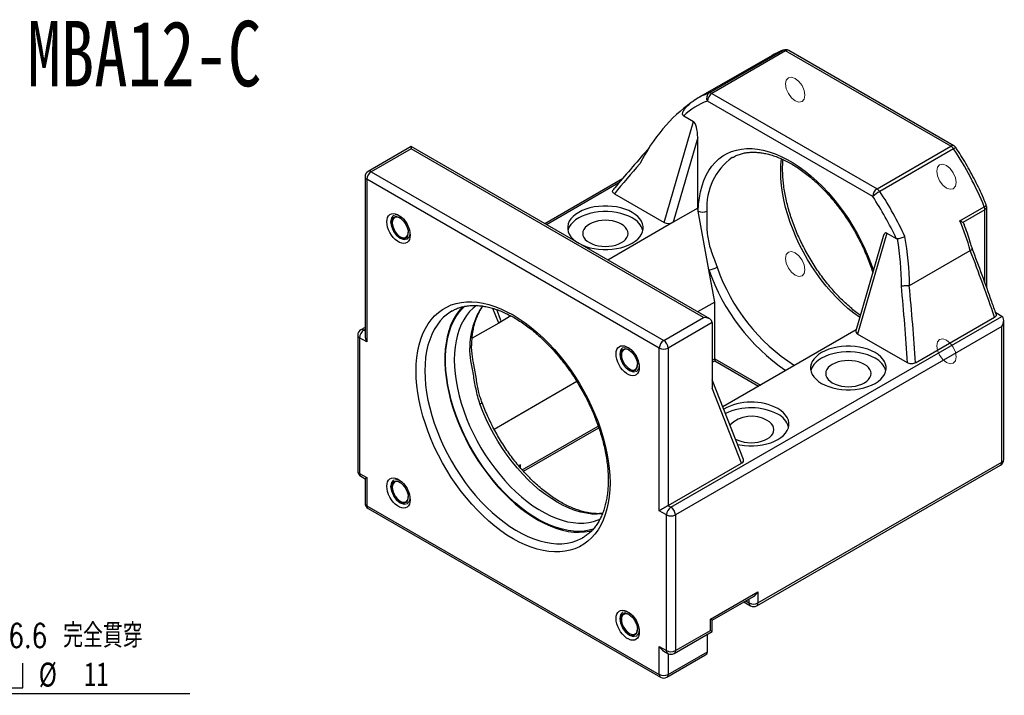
# Model space of a CAD drawing. Header units: millimetres. Extents: x 30 to 275, y 0 to 198.
# Tile 3 of 3: x 122 to 265, y 100 to 198. Entities that reach past the tile are written whole.
import ezdxf

# ---------------------------------------------------------------- set-up
doc = ezdxf.new("R2010")
doc.units = ezdxf.units.MM
doc.layers.add('FORMAT', color=7, linetype='Continuous')
doc.styles.add('SLDTEXTSTYLE0', font='TXT', dxfattribs={"width": 0.75})
doc.styles.add('SLDTEXTSTYLE1', font='TXT', dxfattribs={"width": 0.75, "bigfont": 'bigfont'})
doc.styles.add('SLDTEXTSTYLE3', font='TXT', dxfattribs={"width": 0.666667})
doc.dimstyles.new('SLDDIMSTYLE8', dxfattribs={"dimtxt": 3.5, "dimasz": 2.5, "dimexe": 0, "dimexo": 0.0625, "dimgap": 0.875, "dimtad": 0, "dimtih": 1, "dimtoh": 1, "dimdec": 1, "dimrnd": 1e-09, "dimzin": 12, "dimdsep": 46, "dimtxsty": 'SLDTEXTSTYLE0', "dimsah": 1, "dimcen": 0, "dimadec": 0, "dimazin": 3, "dimtfac": 1, "dimtofl": 0, "dimtmove": 0, "dimatfit": 3, "dimfxl": 1, "dimfrac": 2, "dimtolj": 1, "dimtzin": 12, "dimarcsym": 0})

# ---------------------------------------------------------------- blocks, each defined once
blk = doc.blocks.new('SW_SYMBOL_HOLE_SPOT')
at = {"layer": 'FORMAT', "color": 0}
for p, q in [((0, 875), (0, 75)), ((1600, 75), (1600, 875)), ((0, 75), (1600, 75))]:
    blk.add_line(p, q, dxfattribs=at)
blk = doc.blocks.new('_D_10')
at = {"layer": 'FORMAT'}
for p, q in [((92.82, 131.79), (104.51, 99.77)), ((104.51, 99.77), (146.5, 99.77))]:
    blk.add_line(p, q, dxfattribs=at)
blk.add_solid([(92.82, 131.79), (93.45, 129.35), (93.92, 129.52)], dxfattribs=at)
at = {"layer": 'FORMAT', "xscale": 0.0044707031, "yscale": 0.0044707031, "zscale": 0.0044707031}
blk.add_blockref('SW_SYMBOL_HOLE_SPOT', (115.06, 100.26), dxfattribs=at)
at = {"layer": 'FORMAT', "char_height": 3.5, "attachment_point": 1}
for s, insert, style in [('4 x', (106.1, 109.95), 'SLDTEXTSTYLE3'), ('%%c', (113.51, 109.89), 'SLDTEXTSTYLE0'), ('6.6 \\M+18AAE\\M+19153\\M+18AD1\\M+190FA', (120.1, 109.95), 'SLDTEXTSTYLE1'), ('%%c', (124.5, 104.28), 'SLDTEXTSTYLE0'), ('11', (131.1, 104.34), 'SLDTEXTSTYLE0')]:
    blk.add_mtext(s, dxfattribs=dict(at, insert=insert, style=style))

msp = doc.modelspace()

# ---------------------------------------------------------------- linework, layer by layer
at = {"color": 8, "linetype": 'Continuous', "lineweight": 25}
for p, q in [((232.798, 193.406), (232.897, 193.452)), ((208.94, 174.103), (198.396, 168.015)), ((262.193, 159.591), (262.193, 170.207)), ((191.44, 153.713), (190.609, 155.839)), ((171.985, 152.769), (171.824, 152.676)), ((171.824, 152.676), (171.985, 152.583)), ((222.524, 148.305), (222.877, 148.509)), ((222.877, 148.509), (229.521, 144.674)), ((194.859, 132.335), (205.913, 138.716)), ((227.383, 113.252), (227.898, 112.955)), ((227.898, 112.955), (227.898, 113.548)), ((216.089, 105.589), (216.089, 102.545))]:
    msp.add_line(p, q, dxfattribs=at)
at = {"color": 7, "linetype": 'Continuous', "lineweight": 25}
for p, q in [((231.223, 192.682), (220.475, 186.477)), ((222.05, 187.202), (232.798, 193.406)), ((233.197, 193.338), (222.449, 187.134)), ((257.247, 179.455), (233.197, 193.338)), ((257.697, 179.499), (233.647, 193.383)), ((222.449, 187.134), (246.499, 173.25)), ((245.863, 172.148), (221.813, 186.032)), ((218.371, 183.854), (219.766, 183.049)), ((215.523, 168.351), (219.766, 183.049)), ((220.403, 180.702), (216.845, 168.38)), ((220.403, 170.433), (220.403, 180.702)), ((178.683, 179.395), (172.435, 175.788)), ((222.151, 154.302), (178.683, 179.395)), ((246.499, 173.25), (257.247, 179.455)), ((178.683, 179.091), (172.885, 175.744)), ((221.251, 154.517), (178.683, 179.091)), ((225.475, 177.817), (225.437, 177.795)), ((257.646, 179.062), (246.898, 172.857)), ((171.985, 175.009), (171.985, 151.849)), ((172.885, 175.744), (215.453, 151.17)), ((172.249, 174.641), (172.249, 150.962)), ((214.816, 150.067), (172.249, 174.641)), ((209.44, 174.696), (198.132, 168.168)), ((208.268, 172.54), (215.523, 168.351)), ((258.563, 168.604), (262.099, 170.645)), ((262.456, 158.861), (262.456, 170.574)), ((220.403, 170.433), (216.845, 168.38)), ((220.479, 170.012), (220.403, 170.433)), ((222.027, 161.457), (220.479, 170.012)), ((262.193, 170.207), (258.985, 168.355)), ((177.044, 169.021), (177.016, 169.037)), ((216.845, 168.38), (207.305, 162.872)), ((247.405, 166.321), (243.429, 152.55)), ((247.909, 166.802), (243.666, 152.105)), ((247.909, 166.802), (249.304, 165.997)), ((251.227, 159.159), (260.071, 164.264)), ((222.877, 156.756), (222.027, 161.457)), ((222.877, 156.756), (220.388, 155.319)), ((222.877, 148.509), (222.877, 156.756)), ((184.645, 155.459), (184.596, 155.43)), ((191.712, 154.23), (191.152, 155.661)), ((264.667, 154.676), (263.765, 155.197)), ((191.44, 153.713), (187.575, 151.482)), ((193.22, 154.741), (191.44, 153.713)), ((215.453, 151.17), (221.251, 154.517)), ((222.524, 153.782), (216.089, 150.067)), ((216.513, 126.878), (264.667, 154.676)), ((222.524, 153.782), (222.524, 144.226)), ((252.086, 147.903), (263.607, 154.554)), ((264.931, 133.814), (264.931, 154.094)), ((170.924, 151.941), (170.924, 132.181)), ((171.985, 153.073), (171.374, 152.721)), ((264.667, 153.207), (217.15, 125.775)), ((243.482, 152.733), (224.056, 141.519)), ((250.922, 147.916), (243.666, 152.105)), ((264.667, 133.446), (264.667, 153.207)), ((171.188, 151.574), (171.188, 131.814)), ((172.249, 150.962), (171.188, 151.574)), ((210.394, 149.768), (210.366, 149.784)), ((214.816, 126.388), (214.816, 150.067)), ((216.089, 150.067), (216.089, 127.123)), ((188.202, 145.536), (187.813, 147.688)), ((222.524, 148.001), (222.877, 148.205)), ((222.877, 148.205), (229.258, 144.521)), ((202.818, 145.176), (190.784, 138.229)), ((227.067, 133.82), (222.524, 145.437)), ((226.795, 133.303), (222.524, 144.226)), ((195.039, 132.134), (206.002, 138.463)), ((216.089, 127.123), (226.795, 133.303)), ((229.171, 112.955), (264.667, 133.446)), ((194.593, 133.079), (194.344, 132.936)), ((194.593, 132.637), (194.593, 133.079)), ((228.984, 112.543), (264.481, 133.034)), ((171.188, 131.814), (172.249, 131.201)), ((171.374, 131.402), (171.985, 131.049)), ((171.985, 131.049), (171.985, 127.486)), ((172.249, 131.201), (172.249, 127.119)), ((177.044, 130.509), (177.016, 130.525)), ((172.249, 127.119), (214.816, 102.545)), ((172.435, 126.707), (215.003, 102.133)), ((215.877, 125.775), (214.816, 126.388)), ((216.089, 127.123), (216.513, 126.878)), ((215.877, 106.015), (215.877, 125.775)), ((217.15, 125.775), (217.15, 106.015)), ((203.587, 122.402), (203.693, 122.462)), ((222.241, 110.587), (229.171, 114.588)), ((222.505, 110.435), (228.534, 113.916)), ((229.171, 114.588), (229.171, 112.955)), ((227.12, 113.099), (228.084, 112.543)), ((210.394, 111.257), (210.366, 111.273)), ((222.241, 108.954), (222.241, 110.587)), ((222.505, 108.802), (222.505, 110.435)), ((217.15, 106.015), (222.241, 108.954)), ((216.963, 105.603), (222.505, 108.802)), ((221.817, 105.851), (221.817, 108.405)), ((214.816, 106.627), (215.877, 106.015)), ((214.816, 102.545), (214.816, 106.627)), ((215.453, 105.956), (216.063, 105.603)), ((215.903, 102.133), (221.444, 105.331)), ((216.089, 102.545), (221.817, 105.851))]:
    msp.add_line(p, q, dxfattribs=at)
at = {"color": 7, "linetype": 'Continuous', "lineweight": 25, "flags": 128}
for points in [[(232.064, 193.112), (231.526, 192.85), (231.223, 192.682)], [(178.683, 179.395), (178.683, 179.375), (178.683, 179.316), (178.683, 179.22), (178.683, 179.091)], [(210.857, 169.821), (210.359, 170.075), (209.813, 170.293), (209.225, 170.471), (208.604, 170.607), (207.959, 170.699), (207.3, 170.745), (206.635, 170.745), (205.976, 170.699), (205.331, 170.607), (204.71, 170.471), (204.122, 170.293), (203.576, 170.075), (203.078, 169.821), (202.638, 169.534), (202.261, 169.218), (201.952, 168.879), (201.717, 168.52), (201.558, 168.148), (201.478, 167.767), (201.478, 167.384), (201.558, 167.003), (201.717, 166.631), (201.952, 166.273), (202.261, 165.933), (202.638, 165.617), (203.078, 165.331), (203.576, 165.076), (204.122, 164.858), (204.71, 164.68), (205.331, 164.544), (205.976, 164.453), (206.635, 164.406), (207.3, 164.406), (207.959, 164.453), (208.604, 164.544), (209.225, 164.68), (209.813, 164.858), (210.359, 165.076), (210.857, 165.331), (211.297, 165.617), (211.674, 165.933), (211.983, 166.273), (212.218, 166.631), (212.377, 167.003), (212.457, 167.384), (212.457, 167.767), (212.377, 168.148), (212.218, 168.52), (211.983, 168.879), (211.674, 169.218), (211.297, 169.534), (210.857, 169.821)], [(175.162, 168.454), (175.191, 168.797), (175.276, 169.095), (175.416, 169.338), (175.604, 169.517), (175.836, 169.627), (176.102, 169.664), (176.393, 169.626), (176.701, 169.515), (177.014, 169.334), (177.321, 169.09), (177.613, 168.791), (177.879, 168.448), (178.11, 168.071), (178.299, 167.673), (178.438, 167.27), (178.524, 166.873), (178.553, 166.496), (178.524, 166.153), (178.438, 165.855), (178.299, 165.612), (178.11, 165.433), (177.879, 165.323), (177.613, 165.286), (177.321, 165.324), (177.014, 165.435), (176.701, 165.616), (176.393, 165.86), (176.102, 166.159), (175.836, 166.502), (175.604, 166.879), (175.416, 167.276), (175.276, 167.68), (175.191, 168.077), (175.162, 168.454)], [(177.123, 168.975), (177.123, 168.975), (176.863, 169.091), (176.616, 169.134), (176.395, 169.101), (176.21, 168.995), (176.071, 168.819), (175.985, 168.584), (175.956, 168.302), (175.985, 167.985), (176.071, 167.65), (176.21, 167.315), (176.395, 166.995), (176.616, 166.706), (176.863, 166.464), (177.123, 166.281), (177.382, 166.165), (177.629, 166.122), (177.85, 166.155), (178.035, 166.261), (178.174, 166.437), (178.26, 166.672), (178.289, 166.954), (178.289, 166.954)], [(210.857, 169.004), (210.359, 169.258), (209.813, 169.476), (209.225, 169.654), (208.604, 169.79), (207.959, 169.882), (207.3, 169.928), (206.635, 169.928), (205.976, 169.882), (205.331, 169.79), (204.71, 169.654), (204.122, 169.476), (203.576, 169.258), (203.078, 169.004), (202.638, 168.717), (202.261, 168.402), (201.952, 168.062), (201.717, 167.704), (201.558, 167.331), (201.513, 167.167)], [(209.301, 168.106), (208.907, 168.3), (208.466, 168.456), (207.987, 168.571), (207.484, 168.641), (206.967, 168.664), (206.451, 168.641), (205.948, 168.571), (205.469, 168.456), (205.028, 168.3), (204.634, 168.106), (204.298, 167.879), (204.027, 167.624), (203.829, 167.348), (203.708, 167.057), (203.667, 166.759), (203.708, 166.461), (203.829, 166.17), (204.027, 165.894), (204.298, 165.639), (204.634, 165.412), (205.028, 165.218), (205.469, 165.062), (205.948, 164.947), (206.451, 164.877), (206.967, 164.854), (207.484, 164.877), (207.987, 164.947), (208.466, 165.062), (208.907, 165.218), (209.301, 165.412), (209.637, 165.639), (209.908, 165.894), (210.106, 166.17), (210.227, 166.461), (210.267, 166.759), (210.227, 167.057), (210.106, 167.348), (209.908, 167.624), (209.637, 167.879), (209.301, 168.106)], [(179.426, 146.737), (179.454, 147.743), (179.537, 148.714), (179.676, 149.645), (179.869, 150.532), (180.116, 151.372), (180.416, 152.162), (180.768, 152.898), (181.171, 153.577), (181.622, 154.198), (182.12, 154.756), (182.663, 155.251), (183.249, 155.681), (183.876, 156.043), (184.54, 156.336), (185.241, 156.559), (185.974, 156.711), (186.736, 156.791), (187.526, 156.8), (188.339, 156.737), (189.173, 156.602), (190.024, 156.396), (190.889, 156.12), (191.764, 155.775), (192.647, 155.362), (193.532, 154.883), (194.418, 154.34), (195.301, 153.734), (196.176, 153.068), (197.041, 152.346), (197.892, 151.569), (198.726, 150.741), (199.539, 149.865), (200.328, 148.945), (201.091, 147.984), (201.824, 146.985), (202.524, 145.954), (203.189, 144.893), (203.816, 143.808), (204.402, 142.702), (204.945, 141.58), (205.443, 140.446), (205.894, 139.304), (206.297, 138.16), (206.649, 137.018), (206.949, 135.882), (207.196, 134.756), (207.389, 133.646), (207.528, 132.555), (207.611, 131.488), (207.639, 130.449), (207.611, 129.443), (207.528, 128.472), (207.389, 127.541), (207.196, 126.654), (206.949, 125.814), (206.649, 125.024), (206.297, 124.288), (205.894, 123.609), (205.443, 122.988), (204.945, 122.43), (204.402, 121.935), (203.816, 121.505), (203.189, 121.143), (202.524, 120.85), (201.824, 120.627), (201.091, 120.475), (200.328, 120.395), (199.539, 120.386), (198.726, 120.449), (197.892, 120.584), (197.041, 120.79), (196.176, 121.066), (195.301, 121.411), (194.418, 121.824), (193.532, 122.303), (192.647, 122.847), (191.764, 123.452), (190.889, 124.118), (190.024, 124.84), (189.173, 125.617), (188.339, 126.445), (187.526, 127.321), (186.736, 128.241), (185.974, 129.203), (185.241, 130.201), (184.54, 131.232), (183.876, 132.293), (183.249, 133.378), (182.663, 134.484), (182.12, 135.606), (181.622, 136.74), (181.171, 137.882), (180.768, 139.026), (180.416, 140.168), (180.116, 141.304), (179.869, 142.43), (179.676, 143.54), (179.537, 144.631), (179.454, 145.698), (179.426, 146.737)], [(186.225, 156.123), (186.069, 155.963), (185.588, 155.399), (185.156, 154.774), (184.774, 154.089), (184.443, 153.347), (184.166, 152.552), (183.942, 151.708), (183.774, 150.817), (183.661, 149.883), (183.605, 148.91), (183.605, 147.903), (183.661, 146.865), (183.774, 145.801), (183.942, 144.715), (184.166, 143.612), (184.443, 142.497), (184.774, 141.374), (185.156, 140.247), (185.588, 139.123), (186.069, 138.005), (186.595, 136.897), (187.165, 135.806), (187.777, 134.734), (188.428, 133.688), (189.115, 132.671), (189.835, 131.686), (190.586, 130.74), (191.364, 129.835), (192.166, 128.975), (192.988, 128.164), (193.828, 127.406), (194.681, 126.703), (195.544, 126.058), (196.414, 125.475), (197.286, 124.955), (198.157, 124.501), (199.024, 124.115), (199.883, 123.797), (200.73, 123.551), (201.561, 123.376), (202.374, 123.273), (203.164, 123.244), (203.929, 123.287), (204.665, 123.403), (205.042, 123.494)], [(208.512, 149.201), (208.541, 149.544), (208.626, 149.842), (208.766, 150.085), (208.954, 150.265), (209.186, 150.375), (209.452, 150.411), (209.743, 150.373), (210.051, 150.262), (210.364, 150.082), (210.671, 149.838), (210.963, 149.539), (211.229, 149.195), (211.46, 148.818), (211.649, 148.421), (211.788, 148.017), (211.874, 147.62), (211.903, 147.244), (211.874, 146.901), (211.788, 146.602), (211.649, 146.36), (211.46, 146.18), (211.229, 146.07), (210.963, 146.033), (210.671, 146.071), (210.364, 146.183), (210.051, 146.363), (209.743, 146.607), (209.452, 146.906), (209.186, 147.25), (208.954, 147.627), (208.766, 148.024), (208.626, 148.428), (208.541, 148.825), (208.512, 149.201)], [(210.473, 149.723), (210.473, 149.723), (210.213, 149.839), (209.966, 149.882), (209.745, 149.849), (209.56, 149.742), (209.421, 149.567), (209.335, 149.332), (209.306, 149.049), (209.335, 148.732), (209.421, 148.398), (209.56, 148.062), (209.745, 147.742), (209.966, 147.454), (210.213, 147.212), (210.473, 147.028), (210.732, 146.912), (210.979, 146.869), (211.2, 146.902), (211.385, 147.009), (211.524, 147.184), (211.61, 147.419), (211.639, 147.702), (211.639, 147.702)], [(246.212, 149.411), (245.715, 149.665), (245.168, 149.883), (244.58, 150.061), (243.959, 150.197), (243.314, 150.289), (242.655, 150.335), (241.991, 150.335), (241.331, 150.289), (240.687, 150.197), (240.066, 150.061), (239.477, 149.883), (238.931, 149.665), (238.434, 149.411), (237.993, 149.124), (237.616, 148.808), (237.307, 148.469), (237.072, 148.11), (236.913, 147.738), (236.833, 147.357), (236.833, 146.974), (236.913, 146.593), (237.072, 146.221), (237.307, 145.862), (237.616, 145.523), (237.993, 145.207), (238.434, 144.92), (238.931, 144.666), (239.477, 144.448), (240.066, 144.27), (240.687, 144.134), (241.331, 144.042), (241.991, 143.996), (242.655, 143.996), (243.314, 144.042), (243.959, 144.134), (244.58, 144.27), (245.168, 144.448), (245.715, 144.666), (246.212, 144.92), (246.652, 145.207), (247.03, 145.523), (247.338, 145.862), (247.574, 146.221), (247.733, 146.593), (247.813, 146.974), (247.813, 147.357), (247.733, 147.738), (247.574, 148.11), (247.338, 148.469), (247.03, 148.808), (246.652, 149.124), (246.212, 149.411)], [(246.212, 148.594), (245.715, 148.848), (245.168, 149.066), (244.58, 149.244), (243.959, 149.38), (243.314, 149.472), (242.655, 149.518), (241.991, 149.518), (241.331, 149.472), (240.687, 149.38), (240.066, 149.244), (239.477, 149.066), (238.931, 148.848), (238.434, 148.594), (237.993, 148.307), (237.616, 147.991), (237.307, 147.652), (237.072, 147.293), (236.913, 146.921), (236.868, 146.757)], [(222.877, 148.509), (222.877, 148.393), (222.877, 148.302), (222.877, 148.24), (222.877, 148.209), (222.877, 148.205)], [(244.656, 147.696), (244.263, 147.89), (243.821, 148.046), (243.343, 148.161), (242.839, 148.23), (242.323, 148.254), (241.807, 148.23), (241.303, 148.161), (240.825, 148.046), (240.383, 147.89), (239.989, 147.696), (239.653, 147.469), (239.383, 147.214), (239.184, 146.938), (239.063, 146.647), (239.023, 146.349), (239.063, 146.051), (239.184, 145.76), (239.383, 145.484), (239.653, 145.229), (239.989, 145.002), (240.383, 144.808), (240.825, 144.651), (241.303, 144.537), (241.807, 144.467), (242.323, 144.444), (242.839, 144.467), (243.343, 144.537), (243.821, 144.651), (244.263, 144.808), (244.656, 145.002), (244.993, 145.229), (245.263, 145.484), (245.461, 145.76), (245.582, 146.051), (245.623, 146.349), (245.582, 146.647), (245.461, 146.938), (245.263, 147.214), (244.993, 147.469), (244.656, 147.696)], [(226.199, 136.04), (226.544, 135.97), (227.189, 135.878), (227.849, 135.832), (228.513, 135.832), (229.172, 135.878), (229.817, 135.97), (230.438, 136.106), (231.026, 136.284), (231.573, 136.502), (232.07, 136.756), (232.51, 137.043), (232.887, 137.359), (233.196, 137.698), (233.432, 138.057), (233.591, 138.429), (233.671, 138.81), (233.671, 139.193), (233.591, 139.574), (233.432, 139.946), (233.196, 140.304), (232.887, 140.644), (232.51, 140.959), (232.07, 141.246)], [(225.898, 136.809), (226.241, 136.644), (226.683, 136.487), (227.161, 136.373), (227.664, 136.303), (228.181, 136.28), (228.697, 136.303), (229.2, 136.373), (229.679, 136.487), (230.12, 136.644), (230.514, 136.838), (230.85, 137.065), (231.121, 137.32), (231.319, 137.596), (231.44, 137.887), (231.481, 138.185), (231.44, 138.483), (231.319, 138.773), (231.121, 139.05), (230.85, 139.305), (230.514, 139.532)], [(175.162, 129.942), (175.191, 130.285), (175.276, 130.584), (175.416, 130.826), (175.604, 131.006), (175.836, 131.116), (176.102, 131.153), (176.393, 131.115), (176.701, 131.003), (177.014, 130.823), (177.321, 130.579), (177.613, 130.28), (177.879, 129.936), (178.11, 129.559), (178.299, 129.162), (178.438, 128.758), (178.524, 128.361), (178.553, 127.985), (178.524, 127.642), (178.438, 127.344), (178.299, 127.101), (178.11, 126.921), (177.879, 126.811), (177.613, 126.775), (177.321, 126.813), (177.014, 126.924), (176.701, 127.104), (176.393, 127.348), (176.102, 127.647), (175.836, 127.991), (175.604, 128.368), (175.416, 128.765), (175.276, 129.169), (175.191, 129.566), (175.162, 129.942)], [(177.123, 130.464), (177.123, 130.464), (176.863, 130.58), (176.616, 130.623), (176.395, 130.59), (176.21, 130.483), (176.071, 130.308), (175.985, 130.073), (175.956, 129.79), (175.985, 129.474), (176.071, 129.139), (176.21, 128.803), (176.395, 128.483), (176.616, 128.195), (176.863, 127.953), (177.123, 127.769), (177.382, 127.653), (177.629, 127.611), (177.85, 127.643), (178.035, 127.75), (178.174, 127.925), (178.26, 128.16), (178.289, 128.443), (178.289, 128.443)], [(208.512, 110.69), (208.541, 111.033), (208.626, 111.331), (208.766, 111.574), (208.954, 111.753), (209.186, 111.863), (209.452, 111.9), (209.743, 111.862), (210.051, 111.751), (210.364, 111.57), (210.671, 111.326), (210.963, 111.027), (211.229, 110.684), (211.46, 110.307), (211.649, 109.91), (211.788, 109.506), (211.874, 109.109), (211.903, 108.732), (211.874, 108.389), (211.788, 108.091), (211.649, 107.848), (211.46, 107.669), (211.229, 107.559), (210.963, 107.522), (210.671, 107.56), (210.364, 107.671), (210.051, 107.852), (209.743, 108.096), (209.452, 108.395), (209.186, 108.738), (208.954, 109.115), (208.766, 109.513), (208.626, 109.916), (208.541, 110.313), (208.512, 110.69)], [(210.473, 111.211), (210.473, 111.211), (210.213, 111.328), (209.966, 111.37), (209.745, 111.337), (209.56, 111.231), (209.421, 111.056), (209.335, 110.821), (209.306, 110.538), (209.335, 110.221), (209.421, 109.886), (209.56, 109.551), (209.745, 109.231), (209.966, 108.943), (210.213, 108.701), (210.473, 108.517), (210.732, 108.401), (210.979, 108.358), (211.2, 108.391), (211.385, 108.498), (211.524, 108.673), (211.61, 108.908), (211.639, 109.191), (211.639, 109.191)], [(222.241, 108.954), (222.353, 108.89), (222.436, 108.842), (222.487, 108.812), (222.505, 108.802)]]:
    msp.add_lwpolyline(points, dxfattribs=at)
at = {"color": 8, "linetype": 'Continuous', "lineweight": 25, "flags": 128}
for points in [[(232.798, 193.406), (232.15, 193.151), (232.064, 193.112)], [(221.368, 186.931), (221.701, 187.071), (222.05, 187.202)], [(220.479, 170.012), (220.532, 170.992), (220.643, 171.932), (220.811, 172.83), (221.035, 173.679), (221.314, 174.478), (221.647, 175.223), (222.033, 175.91), (222.469, 176.537), (222.954, 177.1), (223.486, 177.598), (224.063, 178.028), (224.682, 178.388), (225.34, 178.677), (226.035, 178.894), (226.763, 179.038), (227.522, 179.107), (228.308, 179.102), (229.118, 179.024), (229.948, 178.871), (230.795, 178.645), (231.655, 178.346), (232.524, 177.977), (233.399, 177.538), (234.276, 177.032), (235.151, 176.46), (236.02, 175.826), (236.88, 175.131), (237.727, 174.38), (238.558, 173.574), (239.367, 172.718), (240.153, 171.815), (240.912, 170.869), (241.641, 169.885), (242.335, 168.866), (242.993, 167.817), (243.612, 166.742), (244.189, 165.646), (244.721, 164.534), (245.206, 163.411), (245.642, 162.28), (245.966, 161.339)], [(243.996, 154.511), (243.948, 154.544), (243.105, 155.162), (242.271, 155.839), (241.451, 156.572), (240.647, 157.358), (239.864, 158.193), (239.105, 159.075), (238.373, 159.998), (237.672, 160.959), (237.004, 161.953), (236.374, 162.976), (235.782, 164.023), (235.233, 165.09), (234.729, 166.172), (234.271, 167.264), (233.862, 168.362), (233.504, 169.46), (233.198, 170.553), (232.946, 171.636), (232.749, 172.706), (232.608, 173.756), (232.522, 174.782), (232.494, 175.78), (232.522, 176.746), (232.6, 177.614)], [(175.798, 168.302), (175.827, 167.976), (175.913, 167.631), (176.052, 167.285), (176.238, 166.952), (176.46, 166.649), (176.711, 166.389), (176.976, 166.185), (177.245, 166.047), (177.505, 165.98), (177.743, 165.989), (177.948, 166.071), (178.111, 166.225), (178.224, 166.442), (178.282, 166.712), (178.289, 166.863)], [(188.229, 156.285), (187.716, 155.877), (187.211, 155.377), (186.753, 154.814), (186.344, 154.188), (185.986, 153.504), (185.681, 152.764), (185.429, 151.971), (185.232, 151.129), (185.09, 150.243), (185.005, 149.314), (184.976, 148.349), (185.005, 147.351), (185.09, 146.325), (185.232, 145.274), (185.429, 144.205), (185.681, 143.121), (185.986, 142.028), (186.344, 140.931), (186.753, 139.833), (187.211, 138.741), (187.716, 137.659), (188.265, 136.592), (188.856, 135.544), (189.487, 134.521), (190.154, 133.527), (190.856, 132.566), (191.588, 131.643), (192.347, 130.762), (193.13, 129.927), (193.933, 129.141), (194.754, 128.407), (195.587, 127.731), (196.43, 127.113), (197.279, 126.557), (198.13, 126.066), (198.978, 125.642), (199.821, 125.286), (200.655, 125.001), (201.475, 124.787), (202.279, 124.645), (203.062, 124.576), (203.821, 124.581), (204.553, 124.659), (205.254, 124.81), (205.922, 125.034), (206.182, 125.145)], [(184.596, 155.43), (184.567, 155.413), (183.976, 155.014), (183.427, 154.547), (182.923, 154.016), (182.467, 153.42), (182.06, 152.765), (181.703, 152.051), (181.399, 151.283), (181.148, 150.463), (180.952, 149.594), (180.811, 148.681), (180.727, 147.727), (180.698, 146.737)], [(205.202, 123.693), (204.605, 123.539), (203.875, 123.424), (203.116, 123.381), (202.332, 123.41), (201.526, 123.512), (200.701, 123.685), (199.861, 123.93), (199.009, 124.245), (198.149, 124.628), (197.284, 125.079), (196.419, 125.594), (195.556, 126.173), (194.7, 126.813), (193.854, 127.51), (193.021, 128.263), (192.205, 129.067), (191.409, 129.92), (190.637, 130.818), (189.892, 131.757), (189.178, 132.733), (188.496, 133.743), (187.85, 134.781), (187.243, 135.844), (186.677, 136.927), (186.155, 138.025), (185.679, 139.135), (185.25, 140.251), (184.871, 141.368), (184.543, 142.482), (184.267, 143.589), (184.046, 144.683), (183.879, 145.76), (183.767, 146.816), (183.711, 147.845), (183.711, 148.845), (183.767, 149.81), (183.879, 150.736), (184.046, 151.621), (184.267, 152.459), (184.543, 153.247), (184.871, 153.983), (185.25, 154.662), (185.679, 155.283), (186.155, 155.842), (186.488, 156.171)], [(209.148, 149.049), (209.177, 148.723), (209.263, 148.379), (209.402, 148.032), (209.588, 147.699), (209.81, 147.396), (210.061, 147.137), (210.326, 146.933), (210.595, 146.794), (210.855, 146.728), (211.093, 146.736), (211.298, 146.819), (211.461, 146.972), (211.574, 147.189), (211.632, 147.46), (211.639, 147.61)], [(180.698, 146.737), (180.727, 145.713), (180.811, 144.662), (180.952, 143.587), (181.148, 142.492), (181.399, 141.382), (181.703, 140.262), (182.06, 139.137), (182.467, 138.011), (182.923, 136.889), (183.427, 135.776), (183.976, 134.676), (184.567, 133.594), (185.199, 132.534), (185.868, 131.502), (186.572, 130.5), (187.308, 129.535), (188.073, 128.608), (188.863, 127.726), (189.676, 126.89), (190.507, 126.105), (191.354, 125.374), (192.213, 124.7), (193.079, 124.085), (193.951, 123.533), (194.823, 123.046), (195.693, 122.626), (196.556, 122.274), (197.409, 121.992), (198.248, 121.781), (199.071, 121.642), (199.873, 121.576), (200.651, 121.583), (201.401, 121.662), (202.122, 121.815), (202.809, 122.039), (203.46, 122.334), (203.587, 122.402)], [(188.719, 141.924), (188.832, 141.995), (188.919, 142.063), (188.978, 142.124), (189.004, 142.178), (189.002, 142.211)], [(206.536, 125.926), (206.532, 125.926), (205.779, 125.877), (204.999, 125.902), (204.196, 126.004), (203.374, 126.18), (202.536, 126.429), (201.686, 126.752), (200.829, 127.146), (199.967, 127.61), (199.106, 128.141), (198.248, 128.737), (197.398, 129.395), (196.56, 130.113), (195.738, 130.886), (194.935, 131.712), (194.155, 132.587), (193.402, 133.506), (192.679, 134.465), (191.99, 135.46), (191.337, 136.487), (190.723, 137.541), (190.152, 138.616), (189.626, 139.708), (189.148, 140.812), (188.719, 141.924)], [(175.798, 129.79), (175.827, 129.464), (175.913, 129.12), (176.052, 128.773), (176.238, 128.441), (176.46, 128.137), (176.711, 127.878), (176.976, 127.674), (177.245, 127.536), (177.505, 127.469), (177.743, 127.477), (177.948, 127.56), (178.111, 127.714), (178.224, 127.931), (178.282, 128.201), (178.289, 128.352)], [(209.148, 110.538), (209.177, 110.212), (209.263, 109.867), (209.402, 109.521), (209.588, 109.188), (209.81, 108.885), (210.061, 108.625), (210.326, 108.421), (210.595, 108.283), (210.855, 108.216), (211.093, 108.225), (211.298, 108.308), (211.461, 108.461), (211.574, 108.678), (211.632, 108.948), (211.639, 109.099)]]:
    msp.add_lwpolyline(points, dxfattribs=at)
at = {"color": 7, "linetype": 'Continuous', "lineweight": 18, "flags": 128}
for points in [[(234.593, 186.067), (235.134, 185.878), (235.593, 185.968), (235.9, 186.32), (236.007, 186.883), (235.9, 187.57), (235.593, 188.277), (235.134, 188.896), (234.593, 189.333), (234.052, 189.521), (233.593, 189.432), (233.287, 189.079), (233.179, 188.516), (233.287, 187.829), (233.593, 187.122), (234.052, 186.503), (234.593, 186.067)], [(255.179, 175.816), (255.287, 175.129), (255.593, 174.422), (256.052, 173.803), (256.593, 173.366), (257.134, 173.178), (257.593, 173.267), (257.9, 173.62), (258.007, 174.183), (257.9, 174.87), (257.593, 175.577), (257.134, 176.196), (256.593, 176.632), (256.052, 176.82), (255.593, 176.731), (255.287, 176.378), (255.179, 175.816)], [(175.708, 168.444), (175.816, 169.007), (176.123, 169.36), (176.581, 169.449), (177.123, 169.261), (177.664, 168.824), (178.123, 168.206), (178.429, 167.499), (178.537, 166.812), (178.429, 166.249), (178.123, 165.896), (177.664, 165.807), (177.123, 165.995), (176.581, 166.432), (176.123, 167.051), (175.816, 167.757), (175.708, 168.444)], [(236.007, 161.478), (235.9, 162.165), (235.593, 162.872), (235.134, 163.491), (234.593, 163.928), (234.052, 164.116), (233.593, 164.027), (233.287, 163.674), (233.179, 163.111), (233.287, 162.424), (233.593, 161.717), (234.052, 161.098), (234.593, 160.662), (235.134, 160.474), (235.593, 160.563), (235.9, 160.916), (236.007, 161.478)], [(256.593, 151.228), (256.052, 151.416), (255.593, 151.327), (255.287, 150.974), (255.179, 150.411), (255.287, 149.724), (255.593, 149.017), (256.052, 148.398), (256.593, 147.961), (257.134, 147.773), (257.593, 147.862), (257.9, 148.215), (258.007, 148.778), (257.9, 149.465), (257.593, 150.172), (257.134, 150.791), (256.593, 151.228)], [(210.473, 150.009), (211.014, 149.572), (211.473, 148.953), (211.779, 148.246), (211.887, 147.559), (211.779, 146.996), (211.473, 146.643), (211.014, 146.554), (210.473, 146.742), (209.931, 147.179), (209.473, 147.798), (209.166, 148.505), (209.058, 149.192), (209.166, 149.755), (209.473, 150.108), (209.931, 150.197), (210.473, 150.009)], [(177.123, 127.484), (176.581, 127.92), (176.123, 128.539), (175.816, 129.246), (175.708, 129.933), (175.816, 130.496), (176.123, 130.849), (176.581, 130.938), (177.123, 130.75), (177.664, 130.313), (178.123, 129.694), (178.429, 128.987), (178.537, 128.3), (178.429, 127.737), (178.123, 127.385), (177.664, 127.295), (177.123, 127.484)], [(211.887, 109.048), (211.779, 108.485), (211.473, 108.132), (211.014, 108.043), (210.473, 108.231), (209.931, 108.668), (209.473, 109.287), (209.166, 109.993), (209.058, 110.681), (209.166, 111.243), (209.473, 111.596), (209.931, 111.685), (210.473, 111.497), (211.014, 111.06), (211.473, 110.442), (211.779, 109.735), (211.887, 109.048)]]:
    msp.add_lwpolyline(points, dxfattribs=at)
at = {"color": 7, "linetype": 'Continuous', "lineweight": 25}
for centre, radius, start, end in [((233.197, 192.604), 0.9, 60.00269, 109.46402), ((232.923, 192.934), 0.488, 55.85738, 104.86157), ((225.156, 178.369), 9.362, 113.8638, 126.09125), ((222.578, 186.486), 0.89, 126.40399, 210.69175), ((223.194, 185.969), 1.383, 122.60531, 177.39469), ((222.175, 186.73), 0.488, 55.85738, 104.86157), ((224.856, 177.415), 9.138, 109.45187, 135.20193), ((256.591, 178.389), 1.251, 32.4973, 58.38546), ((257.247, 178.72), 0.9, 33.54977, 60.00269), ((217.632, 152.508), 48.023, 22.18934, 33.56816), ((172.885, 175.009), 0.9, 119.99731, 180), ((173.63, 174.578), 1.383, 122.60543, 177.39452), ((247.244, 172.085), 1.383, 122.60531, 177.39469), ((250.982, 165.78), 8.171, 119.98836, 128.79891), ((206.895, 146.309), 46.756, 24.90307, 33.54832), ((245.843, 172.185), 1.251, 32.4973, 58.38546), ((206.654, 146.17), 48.289, 24.6404, 33.54948), ((261.007, 170.182), 1.186, 1.19533, 22.98682), ((261.556, 170.574), 0.9, 0, 22.12409), ((221.134, 171.193), 1.35, 240.94641, 297.1816), ((209.553, 166.308), 2.995, 16.67744, 64.19384), ((218.082, 152.104), 43.715, 16.15056, 22.17517), ((-110.806, 23.727), 396.612, 19.26033, 20.75324), ((221.713, 164.482), 3.041, 275.92027, 299.82631), ((171.824, 151.941), 0.9, 119.99731, 180), ((172.57, 151.511), 1.383, 122.60547, 177.39454), ((216.198, 150.005), 1.383, 122.60543, 177.39452), ((214.707, 150.005), 1.383, 2.60546, 57.39461), ((215.453, 151.296), 1.383, 242.6096, 297.39038), ((244.908, 145.898), 2.995, 16.67733, 64.19393), ((228.186, 133.861), 8.344, 62.26236, 118.64054), ((228.173, 132.908), 8.472, 62.61234, 116.0828), ((230.766, 137.734), 2.995, 16.67706, 64.1942), ((228.24, 135.68), 4.473, 59.44169, 134.67525), ((264.031, 133.814), 0.9, 299.99731, 0), ((171.824, 132.181), 0.9, 180, 240.00269), ((172.885, 127.486), 0.9, 180, 240.00269), ((217.259, 125.713), 1.383, 122.60547, 177.39454), ((215.768, 125.713), 1.383, 2.60537, 57.39464), ((216.513, 127.004), 1.383, 242.60953, 297.39046), ((228.534, 114.183), 1.383, 242.60952, 297.39048), ((228.534, 113.322), 0.9, 240.00269, 299.99731), ((216.513, 107.243), 1.383, 242.60953, 297.39046), ((216.513, 106.383), 0.9, 240.00269, 299.99731), ((215.453, 103.773), 1.383, 242.6096, 297.39038), ((215.453, 102.912), 0.9, 240.00269, 299.99731)]:
    msp.add_arc(centre, radius, start, end, dxfattribs=at)
at = {"color": 8, "linetype": 'Continuous', "lineweight": 25}
for centre, radius, start, end in [((233.461, 192.97), 0.453, 65.69311, 125.61774), ((257.511, 179.087), 0.453, 65.69311, 125.61774), ((258.165, 178.367), 0.867, 101.16034, 126.73585), ((230.509, 170.627), 8.781, 125.2817, 184.15102), ((172.435, 175.054), 0.453, 185.69471, 245.62551), ((172.621, 175.376), 0.453, 54.38225, 114.30707), ((261.946, 171.103), 0.483, 288.39651, 336.79597), ((262.006, 170.619), 0.453, 294.37449, 354.30503), ((176.557, 168.421), 0.768, 53.30731, 188.9268), ((249.961, 171.188), 29.581, 199.20601, 235.51651), ((249.483, 170.902), 27.776, 199.03261, 237.28589), ((197.795, 150.258), 10.552, 145.77988, 181.01393), ((171.375, 151.986), 0.453, 185.69473, 245.62565), ((171.561, 152.308), 0.453, 54.38215, 114.30721), ((187.052, 150.488), 0.459, 294.79309, 353.58364), ((209.907, 149.168), 0.768, 53.30731, 188.9268), ((264.232, 133.395), 0.438, 304.56838, 6.74415), ((264.481, 133.859), 0.453, 294.37473, 354.30505), ((171.375, 132.226), 0.453, 185.69473, 245.62565), ((171.611, 131.757), 0.427, 172.38707, 236.30079), ((176.557, 129.909), 0.768, 53.3072, 188.92691), ((172.435, 127.531), 0.453, 185.69471, 245.62551), ((172.678, 127.065), 0.433, 172.86609, 235.82177), ((228.32, 112.897), 0.426, 172.27322, 236.41464), ((228.736, 112.903), 0.438, 304.56838, 6.74415), ((209.907, 110.657), 0.768, 53.3072, 188.92691), ((216.301, 105.959), 0.427, 172.38707, 236.30079), ((216.728, 105.958), 0.426, 303.58555, 7.72698), ((215.246, 102.491), 0.433, 172.86609, 235.82177), ((215.648, 102.496), 0.444, 305.01426, 6.29788)]:
    msp.add_arc(centre, radius, start, end, dxfattribs=at)
at = {"color": 7, "linetype": 'Continuous', "lineweight": 25}
for centre, major_axis, ratio, start_param, end_param in [((229.312, 159.248), (-0.625, 29.717), 0.7172588, 0.4510255, 0.9195597), ((219.766, 181.07), (-0.129, 2.012), 0.3097571, 4.5090312, 6.0798275), ((333.653, -28.352), (-5.563, 264.378), 0.7172588, 0.6669444, 0.6927299), ((216.209, 168.747), (0.935, 0.06), 0.5741336, 3.8532638, 5.4240601), ((247.909, 164.823), (-0.129, 2.012), 0.3097571, 6.0798275, 6.9948564), ((229.997, 159.644), (-1.192, 29.573), 0.7167907, 4.6671142, 4.9105231), ((229.407, 159.576), (-0.605, 28.762), 0.7172588, 4.6806562, 4.9213437), ((61.942, 128.503), (-5.563, 264.378), 0.7172588, 4.770787, 4.8132662), ((62.533, 128.571), (-6.15, 265.191), 0.7172211, 4.7687111, 4.8113025), ((190.804, 154.081), (0.93, 0.051), 0.5749634, 5.4344558, 6.470222), ((221.251, 153.782), (1.273, 0), 0.5773815, 0, 1.5707963), ((264.031, 153.574), (0.636, 1.102), 0.5773346, 4.7124296, 6.2832259), ((244.352, 152.5), (0.935, 0.06), 0.5741336, 2.9382348, 3.8532638), ((172.885, 151.329), (-0.636, 1.102), 0.5773346, 0.7853575, 1.5707557), ((226.159, 133.671), (0.93, 0.051), 0.5749634, 5.4344558, 6.470222), ((172.885, 131.569), (0.9, 0.52), 0.0000704, 2.3561539, 3.1416333), ((215.453, 126.755), (0.9, 0.52), 0.0000704, 0.7853575, 2.3561539), ((228.534, 114.955), (0.636, 1.102), 0.5773346, 3.9269502, 4.7124296), ((221.605, 110.955), (0.9, -0.52), 0.0000704, 0.0000406, 0.7854388), ((215.453, 106.995), (-0.636, 1.102), 0.5773346, 1.5707557, 2.3562351), ((220.544, 105.851), (1.273, 0), 0.5773815, 5.4977059, 6.2831853)]:
    msp.add_ellipse(centre, major_axis=major_axis, ratio=ratio, start_param=start_param, end_param=end_param, dxfattribs=at)
for points, knots in [([(232.897, 193.452), (232.751, 193.4), (232.486, 193.305), (232.234, 193.185), (232.122, 193.132)], [0, 0, 0, 0, 0.5545606, 1, 1, 1, 1]), ([(218.371, 183.854), (218.345, 183.871), (218.293, 183.906), (218.235, 183.993), (218.205, 184.102), (218.205, 184.251), (218.28, 184.54), (218.53, 184.947), (218.871, 185.334), (219.136, 185.539), (219.232, 185.614)], [0, 0, 0, 0, 0.0449076, 0.0902679, 0.1291327, 0.1793761, 0.2654838, 0.4992659, 0.8180374, 1, 1, 1, 1]), ([(219.589, 185.897), (219.565, 185.881), (219.439, 185.797), (219.323, 185.697), (219.23, 185.616)], [0, 0, 0, 0, 0.1941157, 1, 1, 1, 1]), ([(213.351, 179.215), (213.251, 179.104), (212.327, 178.074), (210.645, 176.135), (208.999, 174.188), (208.163, 173.178), (208.083, 173.081)], [0, 0, 0, 0, 0.055674, 0.5162777, 0.953417, 1, 1, 1, 1]), ([(262.39, 170.913), (262.297, 171.138), (262.028, 171.791), (261.55, 172.866), (260.943, 174.131), (260.297, 175.381), (259.613, 176.614), (258.906, 177.805), (258.36, 178.668), (258.056, 179.128), (257.997, 179.217)], [0, 0, 0, 0, 0.0787433, 0.2279269, 0.3770987, 0.5262541, 0.6754009, 0.824546, 0.9658535, 1, 1, 1, 1]), ([(225.445, 177.79), (225.543, 177.848), (225.817, 178.014), (226.307, 178.218), (226.909, 178.406), (227.543, 178.528), (228.203, 178.586), (228.887, 178.582), (229.591, 178.515), (230.315, 178.386), (231.055, 178.195), (231.809, 177.943), (232.575, 177.631), (233.35, 177.259), (234.131, 176.828), (234.914, 176.341), (235.697, 175.798), (236.475, 175.201), (237.247, 174.552), (238.009, 173.855), (238.756, 173.111), (239.488, 172.324), (240.199, 171.496), (240.888, 170.631), (241.551, 169.732), (242.186, 168.802), (242.79, 167.847), (243.361, 166.868), (243.896, 165.871), (244.393, 164.86), (244.85, 163.837), (245.265, 162.809), (245.609, 161.867), (245.794, 161.27), (245.873, 161.016)], [0, 0, 0, 0, 0.0184635, 0.0519851, 0.0853917, 0.1185295, 0.1513251, 0.1837801, 0.2159423, 0.2478769, 0.2796485, 0.3113121, 0.3429114, 0.3744785, 0.4060363, 0.4375959, 0.4691685, 0.5007608, 0.5323763, 0.5640159, 0.5956793, 0.6273647, 0.6590699, 0.690792, 0.722528, 0.7542746, 0.7860286, 0.8177865, 0.8495449, 0.8812994, 0.9130463, 0.9447823, 0.9765039, 1, 1, 1, 1]), ([(244.084, 154.818), (243.916, 154.938), (243.488, 155.247), (242.805, 155.803), (242.039, 156.476), (241.284, 157.199), (240.545, 157.967), (239.824, 158.776), (239.124, 159.625), (238.449, 160.508), (237.8, 161.424), (237.182, 162.368), (236.595, 163.336), (236.044, 164.325), (235.529, 165.331), (235.053, 166.349), (234.618, 167.375), (234.225, 168.405), (233.877, 169.435), (233.573, 170.461), (233.316, 171.478), (233.107, 172.482), (232.945, 173.47), (232.832, 174.436), (232.766, 175.378), (232.752, 176.289), (232.77, 176.999), (232.81, 177.391), (232.821, 177.504)], [0, 0, 0, 0, 0.0256153, 0.065461, 0.1053369, 0.1452432, 0.1851784, 0.22514, 0.2651245, 0.3051285, 0.3451478, 0.3851782, 0.4252156, 0.4652556, 0.5052934, 0.5453236, 0.5853421, 0.6253444, 0.6653263, 0.7052835, 0.7452122, 0.7851088, 0.8249704, 0.8647951, 0.9045827, 0.9443352, 0.984058, 1, 1, 1, 1]), ([(208.268, 172.54), (208.203, 172.585), (208.071, 172.675), (207.993, 172.842), (208.005, 172.983), (208.069, 173.053), (208.089, 173.076)], [0, 0, 0, 0, 0.2987795, 0.5989702, 0.8689557, 1, 1, 1, 1]), ([(221.751, 169.992), (221.736, 169.365), (221.708, 168.698), (221.722, 167.675), (221.736, 167.33), (221.794, 166.638), (221.838, 166.29), (221.962, 165.601), (222.042, 165.26), (222.232, 164.582), (222.342, 164.245), (222.697, 163.23), (222.968, 162.554), (223.226, 161.844)], [0, 0, 0, 0, 0.25, 0.25, 0.375, 0.375, 0.5, 0.5, 0.625, 0.625, 0.75, 0.75, 1, 1, 1, 1]), ([(177.023, 169.029), (177.063, 169.007), (177.161, 168.952), (177.343, 168.807), (177.547, 168.604), (177.745, 168.356), (177.925, 168.076), (178.075, 167.779), (178.189, 167.479), (178.26, 167.198), (178.29, 166.987), (178.287, 166.895), (178.286, 166.868)], [0, 0, 0, 0, 0.07409014, 0.17957015, 0.2878553, 0.39859515, 0.5109625, 0.62398255, 0.73648027, 0.84735259, 0.9558255, 1, 1, 1, 1]), ([(258.985, 168.355), (258.933, 168.396), (258.871, 168.437), (258.729, 168.521), (258.649, 168.563), (258.563, 168.604)], [0, 0, 0, 0, 0.5, 0.5, 1, 1, 1, 1]), ([(258.985, 168.355), (259.049, 168.289), (259.126, 168.209), (259.162, 168.083), (259.169, 168.061)], [0, 0, 0, 0, 0.8212384, 1, 1, 1, 1]), ([(260.368, 164.502), (260.302, 164.728), (260.111, 165.384), (259.756, 166.471), (259.419, 167.432), (259.211, 167.962), (259.171, 168.062)], [0, 0, 0, 0, 0.1910678, 0.5531119, 0.9150709, 1, 1, 1, 1]), ([(249.462, 165.967), (249.612, 166.008), (249.802, 166.064), (250.097, 166.155), (250.194, 166.186), (250.381, 166.247), (250.468, 166.276), (250.546, 166.302)], [0, 0, 0, 0, 0.5, 0.5, 0.75, 0.75, 1, 1, 1, 1]), ([(260.071, 164.264), (260.136, 164.305), (260.265, 164.388), (260.358, 164.495), (260.346, 164.543), (260.341, 164.564)], [0, 0, 0, 0, 0.358838, 0.717665, 1, 1, 1, 1]), ([(263.828, 155.018), (263.618, 155.617), (262.957, 157.498), (261.808, 160.682), (260.838, 163.265), (260.349, 164.567)], [0, 0, 0, 0, 0.1880194, 0.5908244, 1, 1, 1, 1]), ([(251.197, 159.148), (251.032, 159.133), (250.825, 159.119), (250.511, 159.105), (250.408, 159.102), (250.213, 159.097), (250.123, 159.096), (250.045, 159.097)], [0, 0, 0, 0, 0.5, 0.5, 0.75, 0.75, 1, 1, 1, 1]), ([(184.604, 155.427), (184.742, 155.507), (185.064, 155.694), (185.611, 155.915), (186.237, 156.101), (186.893, 156.221), (187.575, 156.278), (188.281, 156.272), (189.008, 156.203), (189.753, 156.072), (190.515, 155.879), (191.292, 155.625), (192.08, 155.31), (192.877, 154.936), (193.681, 154.502), (194.487, 154.011), (195.293, 153.465), (196.096, 152.864), (196.893, 152.211), (197.68, 151.508), (198.455, 150.758), (199.214, 149.964), (199.954, 149.128), (200.673, 148.253), (201.367, 147.343), (202.034, 146.401), (202.671, 145.431), (203.276, 144.436), (203.847, 143.42), (204.381, 142.388), (204.876, 141.342), (205.33, 140.287), (205.743, 139.228), (206.111, 138.168), (206.435, 137.111), (206.712, 136.061), (206.942, 135.023), (207.125, 134.001), (207.259, 132.998), (207.345, 132.018), (207.382, 131.066), (207.371, 130.144), (207.312, 129.257), (207.206, 128.407), (207.054, 127.598), (206.857, 126.832), (206.615, 126.112), (206.331, 125.439), (206.004, 124.816), (205.637, 124.244), (205.229, 123.725), (204.782, 123.258), (204.293, 122.85), (203.896, 122.568), (203.65, 122.443), (203.593, 122.414)], [0, 0, 0, 0, 0.01505216, 0.03516395, 0.05519794, 0.07507831, 0.09477048, 0.11427709, 0.13362373, 0.15284488, 0.17197488, 0.19104355, 0.21007467, 0.22908618, 0.24809097, 0.26709591, 0.28610704, 0.30512846, 0.32416238, 0.34320968, 0.36227025, 0.38134341, 0.40042799, 0.41952258, 0.43862556, 0.45773525, 0.47684985, 0.49596754, 0.5150865, 0.53420466, 0.55331976, 0.57242993, 0.59153335, 0.61062815, 0.62971254, 0.6487848, 0.66784339, 0.68688697, 0.70591459, 0.72492589, 0.74392136, 0.76290273, 0.78187347, 0.80083946, 0.81980675, 0.83878677, 0.85779607, 0.87685687, 0.89599732, 0.91525079, 0.93465267, 0.95423381, 0.97400934, 0.99396475, 1, 1, 1, 1]), ([(187.508, 150.437), (187.513, 150.591), (187.528, 151.038), (187.59, 151.753), (187.707, 152.565), (187.87, 153.335), (188.078, 154.06), (188.329, 154.74), (188.624, 155.367), (188.891, 155.846), (189.072, 156.095), (189.128, 156.172)], [0, 0, 0, 0, 0.0655782, 0.1906266, 0.3156433, 0.4406886, 0.5658597, 0.6912924, 0.8171673, 0.9437102, 1, 1, 1, 1]), ([(263.816, 155.014), (263.827, 154.993), (263.874, 154.908), (263.83, 154.755), (263.719, 154.624), (263.628, 154.567), (263.607, 154.554)], [0, 0, 0, 0, 0.13082717, 0.53459434, 0.89191483, 1, 1, 1, 1]), ([(188.719, 141.924), (188.461, 142.634), (188.286, 143.364), (188.067, 144.45), (188.002, 144.81), (187.875, 145.524), (187.813, 145.877), (187.689, 146.566), (187.626, 146.902), (187.504, 147.558), (187.446, 147.88), (187.296, 148.831), (187.229, 149.445), (187.244, 150.071)], [0, 0, 0, 0, 0.25, 0.25, 0.375, 0.375, 0.5, 0.5, 0.625, 0.625, 0.75, 0.75, 1, 1, 1, 1]), ([(187.813, 147.688), (187.795, 147.782), (187.728, 148.147), (187.624, 148.765), (187.539, 149.506), (187.492, 150.066), (187.502, 150.357), (187.505, 150.434)], [0, 0, 0, 0, 0.09684374, 0.37301921, 0.66276909, 0.9120159, 1, 1, 1, 1]), ([(210.373, 149.777), (210.413, 149.754), (210.511, 149.7), (210.693, 149.554), (210.897, 149.351), (211.095, 149.103), (211.275, 148.824), (211.425, 148.526), (211.539, 148.226), (211.61, 147.945), (211.64, 147.734), (211.637, 147.642), (211.636, 147.616)], [0, 0, 0, 0, 0.0740907, 0.17957, 0.2878557, 0.3985955, 0.5109628, 0.6239828, 0.7364804, 0.8473527, 0.9558255, 1, 1, 1, 1]), ([(252.086, 147.903), (252.008, 147.858), (251.918, 147.822), (251.718, 147.774), (251.609, 147.762), (251.393, 147.766), (251.285, 147.782), (251.089, 147.834), (250.999, 147.872), (250.922, 147.916)], [0, 0, 0, 0, 0.25, 0.25, 0.5, 0.5, 0.75, 0.75, 1, 1, 1, 1]), ([(188.99, 142.204), (188.915, 142.407), (188.747, 142.869), (188.543, 143.651), (188.351, 144.564), (188.245, 145.201), (188.189, 145.534)], [0, 0, 0, 0, 0.1877146, 0.4265355, 0.7008429, 1, 1, 1, 1]), ([(206.55, 125.983), (206.357, 125.97), (205.945, 125.941), (205.279, 125.974), (204.568, 126.064), (203.837, 126.218), (203.091, 126.433), (202.332, 126.708), (201.562, 127.044), (200.785, 127.439), (200.003, 127.892), (199.219, 128.402), (198.438, 128.966), (197.661, 129.584), (196.893, 130.252), (196.137, 130.968), (195.395, 131.729), (194.671, 132.533), (193.968, 133.376), (193.289, 134.254), (192.637, 135.166), (192.014, 136.106), (191.423, 137.071), (190.866, 138.057), (190.345, 139.06), (189.864, 140.077), (189.431, 141.084), (189.153, 141.797), (189.019, 142.167), (189.002, 142.211)], [0, 0, 0, 0, 0.0346624, 0.073895, 0.1128025, 0.1514655, 0.1899585, 0.2283431, 0.2666664, 0.3049629, 0.3432542, 0.3815536, 0.4198726, 0.4582175, 0.4965913, 0.5349945, 0.5734257, 0.6118827, 0.6503623, 0.6888612, 0.7273753, 0.7659007, 0.8044335, 0.8429693, 0.8815038, 0.9200317, 0.9585488, 0.9950203, 1, 1, 1, 1]), ([(177.023, 130.518), (177.063, 130.495), (177.161, 130.441), (177.343, 130.295), (177.547, 130.092), (177.745, 129.844), (177.925, 129.565), (178.075, 129.268), (178.189, 128.967), (178.26, 128.686), (178.29, 128.476), (178.287, 128.383), (178.286, 128.357)], [0, 0, 0, 0, 0.0740901, 0.1795701, 0.2878552, 0.3985951, 0.5109625, 0.623983, 0.7364802, 0.8473532, 0.9558261, 1, 1, 1, 1]), ([(210.373, 111.265), (210.413, 111.243), (210.511, 111.188), (210.693, 111.043), (210.897, 110.84), (211.095, 110.592), (211.275, 110.312), (211.425, 110.015), (211.539, 109.715), (211.61, 109.434), (211.64, 109.223), (211.637, 109.131), (211.636, 109.104)], [0, 0, 0, 0, 0.0740906, 0.1795699, 0.2878556, 0.3985955, 0.5109628, 0.6239833, 0.7364804, 0.8473533, 0.9558261, 1, 1, 1, 1])]:
    msp.add_open_spline(points, degree=3, knots=knots, dxfattribs=at)
for points in [[(249.462, 165.967), (249.41, 165.952), (249.355, 165.967), (249.304, 165.997)], [(251.227, 159.159), (251.218, 159.153), (251.207, 159.149), (251.197, 159.148)]]:
    msp.add_open_spline(points, degree=3, dxfattribs=at)

# ---------------------------------------------------------------- texts
at = {"layer": 'FORMAT', "color": 7, "insert": (122.864, 197.705), "char_height": 9.525, "attachment_point": 1, "style": 'SLDTEXTSTYLE0'}
msp.add_mtext('MBA12-C', dxfattribs=at)

# ---------------------------------------------------------------- dimensions: what is measured, and where the dimension line sits
at = {"layer": 'FORMAT'}
dim = msp.add_diameter_dim_2p(p1=(89.052, 142.121), p2=(92.823, 131.788), text='4 x <> 完全貫穿\\P{\\fGDT;v}%%c 11 \\P', dimstyle='SLDDIMSTYLE8', dxfattribs=at)
dim.commit()
dim.dimension.update_dxf_attribs({"geometry": '_D_10', "text_midpoint": (126.3, 105.381), "dimtype": 163})

doc.saveas('drawing.dxf')
